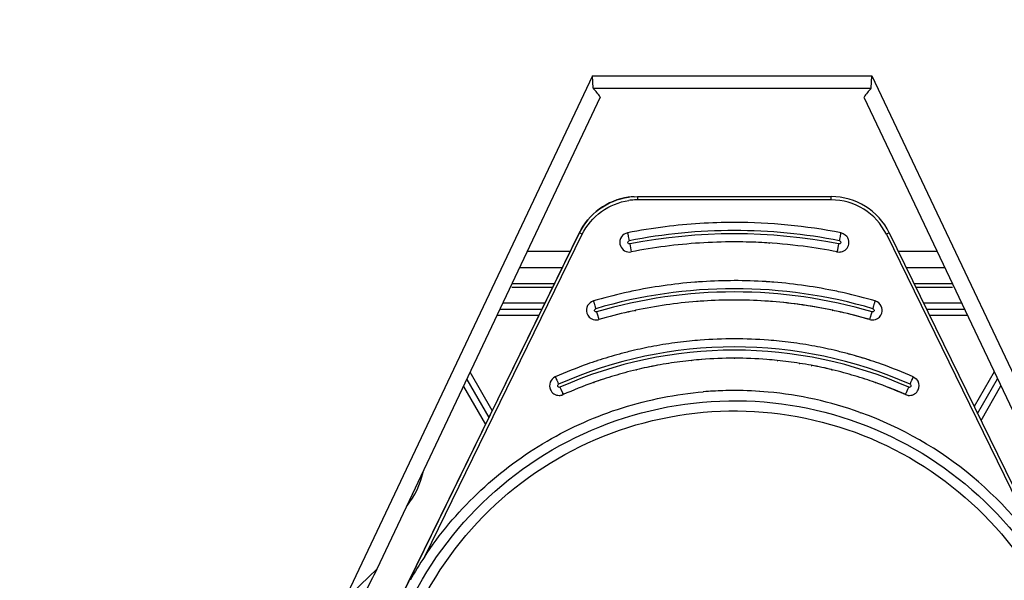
# Model space of a CAD drawing. Header units: millimetres. Extents: x 0 to 420, y 0 to 297.
# Tile 8 of 136: x 79.74 to 85.83, y 183.83 to 187.3. Entities that reach past the tile are written whole.
import ezdxf

# ---------------------------------------------------------------- set-up
doc = ezdxf.new("R2010")
doc.units = ezdxf.units.MM
doc.header["$LTSCALE"] = 23.1
doc.layers.get('0').update_dxf_attribs({"linetype": 'CONTINUOUS'})
doc.layers.add('DIM_PILOTEES', color=7, linetype='CONTINUOUS')
doc.styles.get("Standard").update_dxf_attribs({"font": 'txt', "width": 0.7})
doc.dimstyles.new('DIMSTYLE_1', dxfattribs={"dimtxt": 2.5, "dimasz": 3.5, "dimexe": 2, "dimexo": 0, "dimtad": 1, "dimlfac": 5, "dimdsep": 46, "dimtxsty": 'Standard', "dimblk": '_FILLED', "dimblk1": '_FILLED', "dimblk2": '_FILLED', "dimcen": 0.09, "dimazin": 2, "dimtp": 0.5, "dimtm": 0.5, "dimtfac": 1, "dimtofl": 0, "dimtmove": 0, "dimatfit": 3, "dimldrblk": '_FILLED', "dimfxl": 0, "dimtolj": 1, "dimarcsym": 0})
doc.dimstyles.new('DIMSTYLE_4', dxfattribs={"dimtxt": 2.5, "dimasz": 3.5, "dimexe": 2, "dimexo": 0, "dimtad": 1, "dimdec": 1, "dimlfac": 5, "dimdsep": 46, "dimtxsty": 'Standard', "dimblk": '_FILLED', "dimblk1": '_FILLED', "dimblk2": '_FILLED', "dimcen": 0.09, "dimazin": 2, "dimtp": 0.2, "dimtm": 0.2, "dimtfac": 1, "dimtdec": 1, "dimtofl": 0, "dimtmove": 0, "dimatfit": 3, "dimldrblk": '_FILLED', "dimfxl": 0, "dimtolj": 1, "dimarcsym": 0})
doc.dimstyles.new('DIMSTYLE_5', dxfattribs={"dimtxt": 2.5, "dimasz": 3.5, "dimexe": 2, "dimexo": 0, "dimtad": 1, "dimdec": 1, "dimlfac": 5, "dimdsep": 46, "dimtxsty": 'Standard', "dimblk": '_FILLED', "dimblk1": '_FILLED', "dimblk2": '_FILLED', "dimcen": 0.09, "dimazin": 2, "dimtp": 0.5, "dimtm": 0.5, "dimtfac": 1, "dimtdec": 1, "dimtofl": 0, "dimtmove": 0, "dimatfit": 3, "dimldrblk": '_FILLED', "dimfxl": 0, "dimtolj": 1, "dimarcsym": 0})

# ---------------------------------------------------------------- blocks, each defined once
blk = doc.blocks.new('_FILLED')
at = {"color": 0, "linetype": 'ByBlock'}
blk.add_solid([(0, 0), (-1, 0.1429), (-1, -0.1429)], dxfattribs=at)
blk = doc.blocks.new('*D7')
at = {"layer": 'DIM_PILOTEES', "color": 2, "linetype": 'Continuous'}
for p, q in [((73.0616, 177.0914), (73.0618, 191.5703)), ((73.0618, 191.5703), (73.0616, 175.9659)), ((77.9246, 177.0913), (71.0616, 177.0915)), ((73.0613, 167.3404), (73.0616, 175.9659)), ((82.7639, 174.8401), (71.0615, 174.8405)), ((73.0615, 174.8404), (73.0613, 167.3404))]:
    blk.add_line(p, q, dxfattribs=at)
at = {"layer": 'DIM_PILOTEES', "color": 2, "linetype": 'Continuous', "xscale": 3.5, "yscale": 3.5, "zscale": 3.5}
for p, rotation in [((73.0616, 177.0914), 269.9992714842), ((73.0615, 174.8404), 89.9983162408)]:
    blk.add_blockref('_FILLED', p, dxfattribs=dict(at, rotation=rotation))
at = {"layer": 'DIM_PILOTEES', "color": 2, "linetype": 'Continuous', "insert": (69.9368, 183.356), "char_height": 2.5, "width": 12.321429, "attachment_point": 1, "rotation": 90, "line_spacing_factor": 0.9}
blk.add_mtext('{\\ftxt;\\W0.0001;\\H0.0001;\\~}{\\ftxt;\\W0.4285714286;\\H2.5; }{\\ftxt;\\W0.0001;\\H0.0001;\\~}{\\ftxt;\\W0.0001;\\H0.0001;\\~}{\\ftxt;\\W2.4285714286;\\H2.5; }{\\ftxt;\\W0.0001;\\H0.0001;\\~}{\\ftxt;\\W0.0001;\\H0.0001;\\~}{\\ftxt;\\W0.4285714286;\\H2.5; }{\\ftxt;\\W0.0001;\\H0.0001;\\~}', dxfattribs=at)
blk = doc.blocks.new('*D9')
at = {"layer": 'DIM_PILOTEES', "color": 2, "linetype": 'Continuous'}
for p, q in [((80.0527, 245.5401), (59.6681, 245.5407)), ((61.6681, 245.5407), (61.6671, 211.3162)), ((61.666, 177.0918), (61.6671, 211.3162)), ((77.9246, 177.0913), (59.666, 177.0918))]:
    blk.add_line(p, q, dxfattribs=at)
at = {"layer": 'DIM_PILOTEES', "color": 2, "linetype": 'Continuous', "xscale": 3.5, "yscale": 3.5, "zscale": 3.5}
for p, rotation in [((61.6681, 245.5407), 89.9983162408), ((61.666, 177.0918), 269.9983162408)]:
    blk.add_blockref('_FILLED', p, dxfattribs=dict(at, rotation=rotation))
at = {"layer": 'DIM_PILOTEES', "color": 2, "linetype": 'Continuous', "insert": (58.5421, 211.3162), "char_height": 2.5, "width": 13.660714, "attachment_point": 2, "rotation": 90, "line_spacing_factor": 0.9}
blk.add_mtext('{\\ftxt;\\W0.0001;\\H0.0001;\\~}{\\ftxt;\\W3.6428571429;\\H2.5; }{\\ftxt;\\W0.0001;\\H0.0001;\\~}', dxfattribs=at)
blk = doc.blocks.new('*D10')
at = {"layer": 'DIM_PILOTEES', "color": 2, "linetype": 'Continuous'}
for p, q in [((80.0527, 245.5401), (54.3904, 245.5401)), ((56.3904, 245.5401), (56.3904, 210.1901)), ((56.3904, 174.8401), (56.3904, 210.1901)), ((82.1977, 174.8401), (54.3904, 174.8401))]:
    blk.add_line(p, q, dxfattribs=at)
at = {"layer": 'DIM_PILOTEES', "color": 2, "linetype": 'Continuous', "xscale": 3.5, "yscale": 3.5, "zscale": 3.5}
for p, rotation in [((56.3904, 245.5401), 90), ((56.3904, 174.8401), 270)]:
    blk.add_blockref('_FILLED', p, dxfattribs=dict(at, rotation=rotation))
at = {"layer": 'DIM_PILOTEES', "color": 2, "linetype": 'Continuous', "insert": (53.2654, 210.1901), "char_height": 2.5, "width": 12.857143, "attachment_point": 2, "rotation": 90, "line_spacing_factor": 0.9}
blk.add_mtext('{\\ftxt;\\W0.0001;\\H0.0001;\\~}{\\ftxt;\\W3.4285714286;\\H2.5; }{\\ftxt;\\W0.0001;\\H0.0001;\\~}', dxfattribs=at)

msp = doc.modelspace()

# ---------------------------------------------------------------- linework, layer by layer
at = {"color": 7, "linetype": 'Continuous'}
for p, q in [((83.2809, 186.9485), (81.745, 183.7001)), ((83.2856, 186.8703), (83.2809, 186.9485)), ((83.2809, 186.9485), (85.0081, 186.9485)), ((85.0035, 186.8703), (85.0081, 186.9485)), ((85.0081, 186.9485), (85.9706, 184.9173)), ((83.2856, 186.8703), (85.0035, 186.8703)), ((83.329, 186.8164), (81.9472, 183.8938)), ((84.96, 186.8164), (85.8802, 184.8745)), ((83.538, 186.1996), (83.5586, 186.2001)), ((83.5586, 186.2001), (84.757, 186.2001)), ((83.5586, 186.1853), (83.5586, 186.1801)), ((84.757, 186.1801), (83.5586, 186.1801)), ((84.1578, 186.0401), (84.1579, 186.0401)), ((82.0916, 183.7104), (83.1992, 185.9758)), ((83.1987, 185.9758), (82.0992, 183.7272)), ((82.2425, 183.9735), (83.2172, 185.967)), ((83.1992, 185.9758), (83.1987, 185.9758)), ((83.2172, 185.967), (83.1992, 185.9758)), ((85.1164, 185.9758), (85.0984, 185.967)), ((85.0984, 185.967), (85.912, 184.303)), ((85.1164, 185.9758), (85.93, 184.3118)), ((83.511, 185.9074), (83.5134, 185.8949)), ((83.5134, 185.8949), (83.5204, 185.8588)), ((84.1578, 185.9199), (84.1578, 185.9199)), ((84.3707, 185.9131), (84.3752, 185.9128)), ((84.7981, 185.8727), (84.8025, 185.8949)), ((84.8025, 185.8949), (84.8049, 185.9074)), ((83.142, 185.8599), (82.8768, 185.8599)), ((83.5092, 185.8573), (83.5205, 185.8583)), ((83.5204, 185.8588), (83.5205, 185.8583)), ((84.7892, 185.8593), (84.7952, 185.8583)), ((84.7893, 185.8595), (84.7952, 185.8583)), ((84.7952, 185.8583), (84.8065, 185.8573)), ((85.4133, 185.8599), (85.173, 185.8599)), ((83.0931, 185.7599), (82.8295, 185.7599)), ((85.4607, 185.7599), (85.2219, 185.7599)), ((83.0442, 185.6599), (82.7823, 185.6599)), ((85.508, 185.6599), (85.2708, 185.6599)), ((82.7823, 185.6401), (83.0346, 185.6401)), ((85.2805, 185.6401), (85.508, 185.6401)), ((82.9857, 185.5401), (82.7256, 185.5401)), ((85.029, 185.5543), (85.0293, 185.5543)), ((85.5648, 185.5401), (85.3294, 185.5401)), ((82.9487, 185.4645), (82.6899, 185.4645)), ((82.7088, 185.5045), (82.9682, 185.5045)), ((83.3062, 185.4871), (83.3098, 185.4749)), ((83.3098, 185.4749), (83.3198, 185.4408)), ((83.5042, 185.487), (83.5077, 185.4878)), ((83.5043, 185.4863), (83.5078, 185.4871)), ((83.5451, 185.496), (83.5485, 185.4967)), ((83.5452, 185.4953), (83.5487, 185.4959)), ((84.7639, 185.4965), (84.7672, 185.4959)), ((84.764, 185.4973), (84.7673, 185.4966)), ((84.8111, 185.4863), (84.8143, 185.4855)), ((84.8113, 185.4871), (84.8145, 185.4863)), ((84.9996, 185.4532), (85.006, 185.4749)), ((85.006, 185.4749), (85.0096, 185.4871)), ((85.3468, 185.5045), (85.5817, 185.5045)), ((85.6006, 185.4645), (85.3664, 185.4645)), ((83.3198, 185.4408), (83.3203, 185.4391)), ((83.4511, 185.2267), (83.4486, 185.226)), ((83.4514, 185.2256), (83.4489, 185.2249)), ((84.8695, 185.224), (84.8666, 185.2249)), ((84.8698, 185.2252), (84.8669, 185.2261)), ((83.8922, 185.1865), (83.8953, 185.1868)), ((83.8923, 185.1849), (83.8955, 185.1853)), ((84.1578, 185.2001), (84.1607, 185.2001)), ((84.1578, 185.2001), (84.1607, 185.2)), ((84.4232, 185.1849), (84.4256, 185.1846)), ((84.4233, 185.1865), (84.4258, 185.1862)), ((84.5599, 185.1676), (84.5622, 185.1673)), ((84.5601, 185.1688), (84.5624, 185.1684)), ((84.6334, 185.1547), (84.6371, 185.1539)), ((84.6336, 185.1562), (84.6374, 185.1555)), ((82.6609, 184.8759), (82.5238, 185.1133)), ((83.5494, 185.1279), (83.5524, 185.1286)), ((83.5497, 185.1266), (83.5527, 185.1272)), ((84.7583, 185.1282), (84.7632, 185.1271)), ((84.7587, 185.1297), (84.7635, 185.1286)), ((85.7656, 185.1163), (85.6416, 184.9015)), ((82.503, 185.0693), (82.6397, 184.8325)), ((83.287, 185.0499), (83.2899, 185.0509)), ((83.2872, 185.0493), (83.2901, 185.0504)), ((85.0282, 185.0494), (85.0307, 185.0484)), ((85.0285, 185.05), (85.031, 185.0491)), ((85.6628, 184.8582), (85.7864, 185.0724)), ((82.4822, 185.0253), (82.6185, 184.7892)), ((83.0792, 185.0206), (83.0843, 185.0089)), ((83.0843, 185.0089), (83.0967, 184.9811)), ((83.0988, 184.9765), (83.0994, 184.9749)), ((84.1607, 185.0001), (84.1578, 185.0001)), ((84.1607, 185), (84.1582, 185.0001)), ((85.2223, 184.9883), (85.2315, 185.0089)), ((85.2315, 185.0089), (85.2367, 185.0206)), ((85.684, 184.8149), (85.8073, 185.0284)), ((84.9347, 184.8645), (84.9406, 184.8626)), ((84.9349, 184.8649), (84.9407, 184.8628)), ((81.9472, 183.8938), (81.745, 183.7001))]:
    msp.add_line(p, q, dxfattribs=at)
msp.add_lwpolyline([(84.3707, 185.9131), (84.3723, 185.913), (84.3752, 185.9127)], dxfattribs=at)
for centre, radius, start, end in [((83.559, 185.8018), 0.3984, 93.02194, 98.15899), ((84.757, 185.8001), 0.4, 26.05614, 89.99998), ((83.559, 185.8017), 0.3784, 92.96386, 98.10368), ((83.5586, 185.8076), 0.3726, 90.00332, 92.95811), ((84.757, 185.8001), 0.38, 26.05614, 89.99998), ((84.1575, 182.6011), 3.439, 97.13454, 101.06642), ((84.1582, 182.5957), 3.4444, 90.00601, 97.13448), ((84.1571, 182.5921), 3.448, 78.94447, 89.98617), ((83.5089, 185.9172), 0.06, 101.06848, 191.07876), ((84.1579, 182.6001), 3.39, 78.93171, 101.06841), ((84.1579, 182.5923), 3.3777, 78.95721, 101.0428), ((84.1534, 182.6216), 3.2981, 97.36433, 101.06483), ((84.1569, 182.5948), 3.3251, 93.68124, 97.36454), ((84.1578, 182.5808), 3.3391, 86.34518, 93.68365), ((84.1578, 182.5793), 3.3406, 89.7441, 90), ((84.1579, 182.5804), 3.3395, 87.09439, 89.74421), ((84.1585, 182.5924), 3.3274, 82.66181, 87.09568), ((84.1622, 182.6215), 3.2982, 78.93522, 82.66103), ((84.8067, 185.9173), 0.06, 281.50014, 348.87623), ((84.8067, 185.9172), 0.06, 348.946, 26.05391), ((84.8065, 185.9188), 0.0615, 270.02244, 281.49082), ((84.1592, 182.5908), 3.0894, 94.56641, 101.86916), ((84.1586, 182.5975), 3.0826, 93.67798, 94.56538), ((84.158, 182.6085), 3.0716, 90.00267, 93.67961), ((84.1577, 182.6086), 3.0716, 86.32588, 89.99734), ((84.1571, 182.5975), 3.0826, 85.44191, 86.32751), ((84.1565, 182.5908), 3.0893, 78.13289, 85.44088), ((84.1553, 182.6081), 3.0716, 102.74602, 106.43387), ((84.1579, 182.6001), 3.03, 73.5636, 106.43655), ((84.1579, 182.6001), 3.01, 73.56345, 106.43656), ((84.1579, 182.5974), 3.0826, 101.87018, 102.74766), ((84.1578, 182.5973), 3.0827, 77.26234, 78.13186), ((84.1603, 182.6081), 3.0716, 73.56614, 77.26398), ((83.3033, 185.4967), 0.06, 106.43663, 196.44639), ((84.1591, 182.5912), 2.969, 94.54058, 101.8682), ((84.1586, 182.5976), 2.9625, 93.6757, 94.56332), ((84.158, 182.6081), 2.952, 90.00233, 93.70151), ((84.158, 182.6082), 2.9519, 90.00266, 93.67733), ((84.1577, 182.6082), 2.9519, 86.32206, 89.99734), ((84.1577, 182.6083), 2.9518, 86.34204, 89.997), ((84.1571, 182.5976), 2.9625, 85.41708, 86.34365), ((84.1562, 182.5889), 2.9712, 78.13072, 85.43507), ((84.1565, 182.5913), 2.9689, 81.91544, 85.41615), ((84.1563, 182.5898), 2.9703, 81.60572, 81.91564), ((84.1566, 182.5913), 2.9689, 78.19304, 81.60591), ((85.0124, 185.4967), 0.06, 343.63601, 26.05623), ((84.1554, 182.6078), 2.9519, 102.74531, 106.43387), ((84.1579, 182.5975), 2.9625, 101.86956, 102.74695), ((84.1578, 182.5975), 2.9625, 77.25744, 78.12675), ((84.1602, 182.6078), 2.952, 73.56614, 77.25941), ((84.1601, 182.6074), 2.9524, 73.79566, 77.194), ((83.3035, 185.4983), 0.0616, 252.85166, 270.01011), ((83.3035, 185.498), 0.0613, 270.02719, 273.38706), ((83.3035, 185.4975), 0.0608, 273.38787, 275.69722), ((83.3037, 185.4955), 0.0588, 275.64862, 286.36157), ((84.1633, 182.6188), 2.9405, 73.56345, 73.79345), ((85.0122, 185.498), 0.0613, 266.61572, 269.97057), ((85.0122, 185.4983), 0.0616, 269.98765, 287.17516), ((84.1575, 182.6009), 2.7192, 98.94467, 100.54529), ((84.1583, 182.5957), 2.7244, 95.86498, 98.94425), ((84.1583, 182.5953), 2.7248, 94.45339, 95.86507), ((84.158, 182.6007), 2.7194, 90.003, 94.4544), ((84.1577, 182.6007), 2.7194, 85.54498, 89.99706), ((84.1573, 182.5954), 2.7248, 84.13933, 85.54599), ((84.1574, 182.5957), 2.7244, 81.05374, 84.13941), ((84.1582, 182.6009), 2.7192, 79.45907, 81.05332), ((84.1579, 182.6001), 2.67, 65.97845, 114.02169), ((84.1579, 182.6001), 2.65, 65.97831, 114.02171), ((84.1592, 182.596), 2.7243, 105.11877, 108.13572), ((84.1578, 182.6009), 2.7192, 103.47044, 105.11876), ((84.1565, 182.6062), 2.7138, 100.54581, 103.4699), ((84.1591, 182.6062), 2.7138, 76.52567, 79.45855), ((84.1578, 182.6009), 2.7192, 74.88556, 76.52512), ((84.1565, 182.596), 2.7243, 71.85374, 74.88518), ((84.1565, 182.596), 2.7243, 72.02554, 74.81999), ((84.1575, 182.6006), 2.7194, 109.56443, 114.01894), ((84.1593, 182.5956), 2.7247, 108.13598, 109.56543), ((84.1594, 182.5953), 2.725, 108.13565, 108.32301), ((84.1566, 182.6059), 2.5941, 100.50293, 103.46954), ((84.1566, 182.6059), 2.594, 100.54596, 103.46995), ((84.1575, 182.6008), 2.5992, 98.94484, 100.54545), ((84.1583, 182.596), 2.6042, 95.86453, 98.98359), ((84.1583, 182.5956), 2.6046, 94.45367, 95.86499), ((84.158, 182.6007), 2.5994, 90.00336, 94.47945), ((84.1577, 182.6007), 2.5994, 85.54526, 89.99724), ((84.1577, 182.6007), 2.5995, 85.56156, 89.93405), ((84.1573, 182.5956), 2.6046, 84.13887, 85.56254), ((84.1574, 182.5959), 2.6042, 81.05391, 84.13933), ((84.1581, 182.6008), 2.5992, 79.45885, 81.05311), ((84.1591, 182.6059), 2.5941, 76.52572, 79.45871), ((84.1591, 182.6062), 2.5938, 76.63463, 79.37332), ((84.1564, 182.5956), 2.7247, 70.43887, 71.85382), ((84.1582, 182.6006), 2.7194, 65.98106, 70.43987), ((84.1591, 182.5961), 2.6041, 105.11931, 108.13592), ((84.1578, 182.6009), 2.5993, 103.4705, 105.11894), ((84.1578, 182.6009), 2.5993, 74.88574, 76.52517), ((84.1565, 182.5961), 2.6042, 71.85359, 74.88536), ((83.075, 185.0297), 0.06, 114.02176, 204.03341), ((84.1575, 182.6006), 2.5994, 109.56458, 114.01894), ((84.1593, 182.5958), 2.6045, 108.13584, 109.56557), ((84.1592, 182.5958), 2.6045, 108.33104, 109.49846), ((84.1563, 182.5955), 2.6048, 71.85328, 72.03371), ((84.1564, 182.5958), 2.6045, 70.43865, 71.8533), ((84.1582, 182.6006), 2.5994, 65.98106, 70.44001), ((84.1579, 182.5999), 2.6002, 66.63744, 70.38083), ((85.2407, 185.0297), 0.06, 335.99231, 26.05499), ((83.0751, 185.0304), 0.0606, 281.41858, 284.50977), ((83.0755, 185.029), 0.0591, 284.49552, 290.74323), ((83.0762, 185.0271), 0.0572, 290.75902, 294.01373), ((81.6476, 184.3392), 1.5849, 23.70857, 23.89138), ((84.1584, 182.708), 2.2922, 91.77779, 94.8123), ((84.1582, 182.6915), 2.3086, 91.76097, 94.74473), ((84.1579, 182.7235), 2.2767, 90.00087, 91.77639), ((84.1582, 182.6929), 2.3072, 89.99944, 91.76093), ((84.1575, 182.7116), 2.2886, 84.75738, 89.98317), ((84.1583, 182.7019), 2.2982, 84.79822, 89.94064), ((84.1542, 182.6828), 2.3176, 70.31439, 84.74012), ((84.1611, 182.6074), 2.592, 65.97836, 66.63576), ((83.0749, 185.0314), 0.0616, 270.01956, 276.24337), ((83.075, 185.0311), 0.0614, 276.24, 281.41574), ((85.2407, 185.0312), 0.0614, 258.54404, 263.87779), ((85.2408, 185.0314), 0.0616, 263.87419, 269.98331), ((84.1577, 182.7002), 2.3, 30.29103, 70.09857), ((81.7438, 184.6001), 0.5, 321.26943, 347.87776), ((84.1709, 182.6914), 2.3156, 145.68916, 146.38102), ((84.1695, 182.6923), 2.3139, 146.38063, 150.67345), ((84.1438, 182.7001), 2.5, 151.48007, 158.8998)]:
    msp.add_arc(centre, radius, start, end, dxfattribs=at)
for centre, major_axis, ratio, start_param, end_param in [((82.2043, 186.0719), (1.1398, 0.7219), 0.633331, 0.031709, 0.112466), ((86.0859, 186.0719), (1.1409, -0.7219), 0.632735, 3.029126, 3.109883)]:
    msp.add_ellipse(centre, major_axis=major_axis, ratio=ratio, start_param=start_param, end_param=end_param, dxfattribs=at)
for points, knots in [([(83.5019, 186.1961), (83.4382, 186.187), (83.3132, 186.137), (83.227, 186.0336), (83.1987, 185.9758)], [0, 0, 0, 0, 0.499928, 1, 1, 1, 1]), ([(83.1992, 185.9758), (83.2275, 186.0336), (83.3137, 186.137), (83.4387, 186.187), (83.5024, 186.1961)], [0, 0, 0, 0, 0.500072, 1, 1, 1, 1]), ([(83.5586, 186.2001), (83.5589, 186.2001), (83.5581, 186.1979), (83.5589, 186.1957), (83.5585, 186.1907), (83.5586, 186.1873), (83.5586, 186.1853)], [0, 0, 0, 0, 0.072986, 0.279389, 0.599491, 1, 1, 1, 1]), ([(84.757, 186.1801), (84.757, 186.1827), (84.7569, 186.1872), (84.7574, 186.1939), (84.7564, 186.197), (84.7575, 186.2001), (84.757, 186.2001)], [0, 0, 0, 0, 0.38252, 0.707104, 0.922757, 1, 1, 1, 1]), ([(83.2172, 185.967), (83.2441, 186.022), (83.3262, 186.1203), (83.445, 186.1677), (83.5056, 186.1763)], [0, 0, 0, 0, 0.500071, 1, 1, 1, 1]), ([(83.4974, 185.9761), (83.4978, 185.9761), (83.4974, 185.9741), (83.4985, 185.972), (83.4991, 185.9672), (83.501, 185.9586), (83.5036, 185.9448), (83.5059, 185.9333), (83.5071, 185.927)], [0, 0, 0, 0, 0.019865, 0.077331, 0.169386, 0.293016, 0.617569, 1, 1, 1, 1]), ([(84.8087, 185.927), (84.81, 185.9333), (84.8122, 185.9448), (84.815, 185.9586), (84.8164, 185.9672), (84.8178, 185.972), (84.8174, 185.9741), (84.8186, 185.9761), (84.8183, 185.9761)], [0, 0, 0, 0, 0.382635, 0.707261, 0.830872, 0.922873, 0.980252, 1, 1, 1, 1]), ([(83.4501, 185.9057), (83.4527, 185.8924), (83.4677, 185.8668), (83.4957, 185.8573), (83.5092, 185.8573)], [0, 0, 0, 0, 0.50004, 1, 1, 1, 1]), ([(83.4992, 185.9153), (83.4988, 185.9178), (83.4997, 185.9235), (83.5047, 185.9264), (83.5071, 185.927)], [0, 0, 0, 0, 0.499829, 1, 1, 1, 1]), ([(83.511, 185.9074), (83.5084, 185.907), (83.5027, 185.9079), (83.4999, 185.9129), (83.4992, 185.9153)], [0, 0, 0, 0, 0.49981, 1, 1, 1, 1]), ([(84.8166, 185.9153), (84.8161, 185.9128), (84.8131, 185.9079), (84.8074, 185.907), (84.8049, 185.9074)], [0, 0, 0, 0, 0.499996, 1, 1, 1, 1]), ([(84.8087, 185.927), (84.8112, 185.9265), (84.8162, 185.9235), (84.8169, 185.9179), (84.8166, 185.9153)], [0, 0, 0, 0, 0.499837, 1, 1, 1, 1]), ([(84.7952, 185.8583), (84.7955, 185.8583), (84.7952, 185.8604), (84.7963, 185.8624), (84.7969, 185.8673), (84.7977, 185.8707), (84.7981, 185.8727)], [0, 0, 0, 0, 0.06779, 0.263903, 0.578066, 1, 1, 1, 1]), ([(83.2863, 185.5542), (83.2867, 185.5542), (83.2865, 185.5522), (83.2878, 185.5503), (83.2889, 185.5455), (83.2916, 185.5371), (83.2954, 185.5237), (83.2988, 185.5124), (83.3006, 185.5063)], [0, 0, 0, 0, 0.019892, 0.077379, 0.169447, 0.293081, 0.617617, 1, 1, 1, 1]), ([(85.0153, 185.5063), (85.0171, 185.5124), (85.0203, 185.5237), (85.0244, 185.5371), (85.0267, 185.5455), (85.0285, 185.5503), (85.0283, 185.5522), (85.0297, 185.5542), (85.0293, 185.5542)], [0, 0, 0, 0, 0.382684, 0.707327, 0.830934, 0.922922, 0.98028, 1, 1, 1, 1]), ([(83.2938, 185.4939), (83.2932, 185.4963), (83.2936, 185.5021), (83.2982, 185.5054), (83.3006, 185.5063)], [0, 0, 0, 0, 0.499829, 1, 1, 1, 1]), ([(83.3062, 185.4871), (83.3038, 185.4864), (83.298, 185.4868), (83.2947, 185.4915), (83.2938, 185.4939)], [0, 0, 0, 0, 0.499826, 1, 1, 1, 1]), ([(85.022, 185.4939), (85.0212, 185.4914), (85.0178, 185.4868), (85.0121, 185.4865), (85.0096, 185.4871)], [0, 0, 0, 0, 0.499996, 1, 1, 1, 1]), ([(85.0153, 185.5063), (85.0177, 185.5055), (85.0223, 185.502), (85.0226, 185.4964), (85.022, 185.4939)], [0, 0, 0, 0, 0.499785, 1, 1, 1, 1]), ([(84.9954, 185.4391), (84.9957, 185.4391), (84.9955, 185.4411), (84.9969, 185.4431), (84.9979, 185.4479), (84.999, 185.4512), (84.9996, 185.4532)], [0, 0, 0, 0, 0.067869, 0.264009, 0.578145, 1, 1, 1, 1]), ([(83.0506, 185.0845), (83.0509, 185.0845), (83.051, 185.0826), (83.0526, 185.0807), (83.0542, 185.0762), (83.058, 185.0682), (83.0636, 185.0554), (83.0684, 185.0447), (83.071, 185.0389)], [0, 0, 0, 0, 0.01993, 0.077445, 0.16953, 0.293171, 0.617683, 1, 1, 1, 1]), ([(83.066, 185.0257), (83.065, 185.028), (83.0646, 185.0338), (83.0687, 185.0377), (83.071, 185.0389)], [0, 0, 0, 0, 0.499996, 1, 1, 1, 1]), ([(85.2448, 185.0389), (85.2474, 185.0447), (85.2522, 185.0554), (85.258, 185.0682), (85.2613, 185.0762), (85.2637, 185.0807), (85.2638, 185.0826), (85.2654, 185.0845), (85.2651, 185.0845)], [0, 0, 0, 0, 0.38275, 0.707417, 0.831017, 0.922988, 0.980318, 1, 1, 1, 1]), ([(85.2448, 185.0389), (85.2471, 185.0378), (85.2513, 185.0337), (85.2508, 185.0281), (85.2499, 185.0257)], [0, 0, 0, 0, 0.499838, 1, 1, 1, 1]), ([(82.2582, 183.9967), (82.354, 184.137), (82.5775, 184.3975), (82.9903, 184.7035), (83.46, 184.9117), (83.7968, 184.9779), (83.9661, 184.9921)], [0, 0, 0, 0, 0.249993, 0.500004, 0.749984, 1, 1, 1, 1]), ([(83.0202, 185.0053), (83.0248, 184.9949), (83.0405, 184.9765), (83.0636, 184.9698), (83.075, 184.9698)], [0, 0, 0, 0, 0.500442, 1, 1, 1, 1]), ([(83.0792, 185.0206), (83.0768, 185.0196), (83.071, 185.0192), (83.0672, 185.0234), (83.066, 185.0257)], [0, 0, 0, 0, 0.499825, 1, 1, 1, 1]), ([(85.2163, 184.9749), (85.2166, 184.9749), (85.2167, 184.9768), (85.2183, 184.9787), (85.2199, 184.9832), (85.2214, 184.9864), (85.2223, 184.9883)], [0, 0, 0, 0, 0.067977, 0.264153, 0.578253, 1, 1, 1, 1]), ([(85.2499, 185.0257), (85.2488, 185.0234), (85.2448, 185.0192), (85.2391, 185.0197), (85.2367, 185.0206)], [0, 0, 0, 0, 0.499829, 1, 1, 1, 1]), ([(85.2407, 184.9698), (85.2521, 184.9698), (85.2752, 184.9765), (85.2909, 184.9949), (85.2955, 185.0053)], [0, 0, 0, 0, 0.499558, 1, 1, 1, 1]), ([(81.9214, 182.7405), (81.9266, 183.0297), (82.0522, 183.6124), (82.5576, 184.3442), (83.3039, 184.8298), (84.1787, 184.9945), (85.0504, 184.8141), (85.7878, 184.315), (86.2798, 183.5743), (86.3949, 182.9894), (86.3949, 182.7001)], [0, 0, 0, 0, 0.124999, 0.249999, 0.374999, 0.499999, 0.624999, 0.75, 0.875, 1, 1, 1, 1]), ([(81.9847, 182.7393), (81.9898, 183.0204), (82.1118, 183.5866), (82.6029, 184.2977), (83.3281, 184.7696), (84.1781, 184.9297), (85.0252, 184.7543), (85.7417, 184.2694), (86.2199, 183.5495), (86.3317, 182.9812), (86.3317, 182.7001)], [0, 0, 0, 0, 0.124999, 0.249999, 0.374999, 0.499999, 0.624999, 0.75, 0.875, 1, 1, 1, 1])]:
    msp.add_open_spline(points, degree=3, knots=knots, dxfattribs=at)
for points in [[(84.8183, 185.9761), (84.8357, 185.9727), (84.8528, 185.9596), (84.8606, 185.9436)], [(85.0663, 185.523), (85.0592, 185.5375), (85.0447, 185.5497), (85.0293, 185.5543)], [(83.2458, 185.4797), (83.2511, 185.4617), (83.2674, 185.4451), (83.2853, 185.4395)], [(85.0304, 185.4395), (85.0483, 185.4451), (85.0646, 185.4617), (85.0699, 185.4798)], [(84.9954, 185.4391), (84.9997, 185.4379), (85.0041, 185.4371), (85.0086, 185.4369)], [(85.2651, 185.0845), (85.2776, 185.079), (85.2886, 185.0683), (85.2946, 185.0561)], [(85.2163, 184.9749), (85.2202, 184.9732), (85.2243, 184.9719), (85.2285, 184.971)]]:
    msp.add_open_spline(points, degree=3, dxfattribs=at)

# ---------------------------------------------------------------- dimensions: what is measured, and where the dimension line sits
at = {"layer": 'DIM_PILOTEES', "color": 2, "linetype": 'Continuous'}
for base, p1, p2, angle, text, dimstyle, picture, middle in [((56.3904, 174.8401), (80.0527, 245.5401), (82.1977, 174.8401), 270, '{\\ftxt;\\W0.0001;\\H0.0001;\\~}{\\ftxt;\\W3.4285714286;\\H2.5; }{\\ftxt;\\W0.0001;\\H0.0001;\\~}', 'DIMSTYLE_1', '*D10', (56.3904, 209.833)), ((61.6681, 245.5407), (77.9246, 177.0913), (80.0527, 245.5401), 89.99832, '{\\ftxt;\\W0.0001;\\H0.0001;\\~}{\\ftxt;\\W3.6428571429;\\H2.5; }{\\ftxt;\\W0.0001;\\H0.0001;\\~}', 'DIMSTYLE_5', '*D9', (61.667, 210.959)), ((73.0615, 174.8404), (77.9246, 177.0913), (82.7639, 174.8401), 269.99832, '{\\ftxt;\\W0.0001;\\H0.0001;\\~}{\\ftxt;\\W0.4285714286;\\H2.5; }{\\ftxt;\\W0.0001;\\H0.0001;\\~}{\\ftxt;\\W0.0001;\\H0.0001;\\~}{\\ftxt;\\W2.4285714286;\\H2.5; }{\\ftxt;\\W0.0001;\\H0.0001;\\~}{\\ftxt;\\W0.0001;\\H0.0001;\\~}{\\ftxt;\\W0.4285714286;\\H2.5; }{\\ftxt;\\W0.0001;\\H0.0001;\\~}', 'DIMSTYLE_4', '*D7', (73.0618, 190.4989))]:
    dim = msp.add_linear_dim(base=base, p1=p1, p2=p2, angle=angle, text=text, dimstyle=dimstyle, dxfattribs=at)
    dim.commit()
    dim.dimension.update_dxf_attribs({"geometry": picture, "text_midpoint": middle, "dimtype": 160})

doc.saveas('drawing.dxf')
